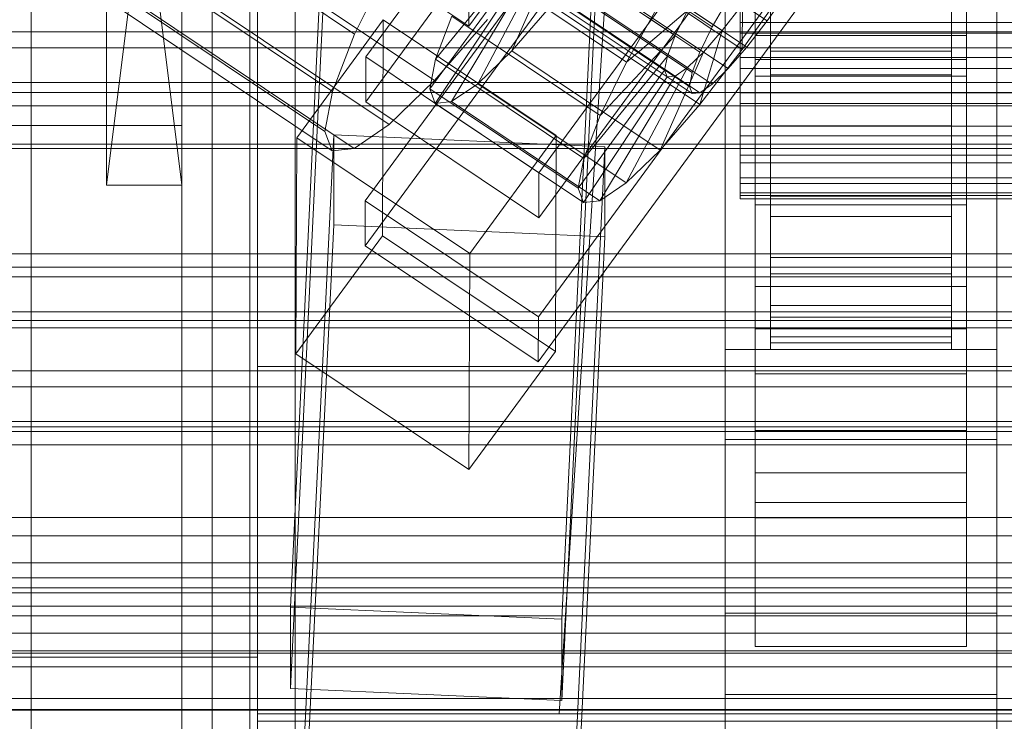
# Model space of a CAD drawing. Header units: millimetres. Extents: x -3490 to 61924, y -72580 to 6847.
# Tile 128 of 256: x -196 to -130, y -34886 to -34839. Entities that reach past the tile are written whole.
import ezdxf

# ---------------------------------------------------------------- set-up
doc = ezdxf.new("R2010")
doc.units = ezdxf.units.MM
for name, color, linetype, lineweight in [('COTAS_O', 1, 'Continuous', 0), ('COTAS_P', 1, 'Continuous', 0), ('frontal_bajante_movil', 7, 'Continuous', 0), ('frontal_C01', 7, 'Continuous', 0), ('frontal_C02', 7, 'Continuous', 0), ('frontal_C03', 7, 'Continuous', 0), ('frontal_C05', 7, 'Continuous', 0), ('frontal_mezcladora', 7, 'Continuous', 0), ('frontal_secador', 7, 'Continuous', 0)]:
    doc.layers.add(name, color=color, linetype=linetype, lineweight=lineweight)
doc.dimstyles.new('R19_100', dxfattribs={"dimtxt": 250, "dimasz": 150, "dimexe": 150, "dimexo": 80, "dimgap": 100, "dimtad": 1, "dimtih": 1, "dimtoh": 1, "dimdsep": 46, "dimcen": 0.09, "dimadec": 0, "dimazin": 0, "dimtfac": 1, "dimtdec": 4, "dimtofl": 0, "dimtmove": 0, "dimatfit": 3, "dimfxl": 1, "dimtolj": 1, "dimtzin": 0, "dimarcsym": 0})

# ---------------------------------------------------------------- blocks, each defined once
blk = doc.blocks.new('DIM_R29_52')
at = {"layer": 'COTAS_P'}
for p, q in [((-1750, -34600), (-1600, -34555)), ((2600, -34600), (2450, -34555)), ((-1750, -35500), (-1750, -34600)), ((-1750, -34600), (2600, -34600)), ((-1750, -34600), (-1600, -34645)), ((2600, -34600), (2450, -34645)), ((2600, -35500), (2600, -34600))]:
    blk.add_line(p, q, dxfattribs=at)
blk.add_text('4350 P', height=250, dxfattribs=at).set_placement((425, -34500))
blk = doc.blocks.new('DIM_R29_58')
at = {"layer": 'COTAS_P'}
for p, q in [((-150, -32300), (550, -32300)), ((550, -32300), (505, -32450)), ((550, -34900), (550, -32300)), ((550, -32300), (595, -32450)), ((550, -34900), (505, -34750)), ((550, -34900), (595, -34750)), ((-150, -34900), (550, -34900))]:
    blk.add_line(p, q, dxfattribs=at)
blk.add_text('2600 P', height=250, rotation=90, dxfattribs=at).set_placement((450, -33600))
blk = doc.blocks.new('DIM_R29_60')
at = {"layer": 'COTAS_O'}
for p, q in [((-650, -33700), (50, -33700)), ((50, -33700), (5, -33850)), ((50, -34900), (50, -33700)), ((50, -33700), (95, -33850)), ((50, -34900), (5, -34750)), ((50, -34900), (95, -34750)), ((-650, -34900), (50, -34900))]:
    blk.add_line(p, q, dxfattribs=at)
blk.add_text('1200 O', height=250, rotation=90, dxfattribs=at).set_placement((-50, -34300))
blk = doc.blocks.new('DIM_R29_61')
at = {"layer": 'COTAS_O'}
for p, q in [((-650, -34200), (-500, -34155)), ((650, -34200), (500, -34155)), ((-650, -34900), (-650, -34200)), ((-650, -34200), (650, -34200)), ((-650, -34200), (-500, -34245)), ((650, -34200), (500, -34245)), ((650, -34900), (650, -34200))]:
    blk.add_line(p, q, dxfattribs=at)
blk.add_text('1300 O', height=250, dxfattribs=at).set_placement((0, -34100))
blk = doc.blocks.new('DIM_R29_66')
at = {"layer": 'COTAS_P'}
for p, q in [((-305, -34680), (395, -34680)), ((395, -34680), (350, -34830)), ((395, -36000), (395, -34680)), ((395, -34680), (440, -34830)), ((395, -36000), (350, -35850)), ((395, -36000), (440, -35850)), ((-305, -36000), (395, -36000))]:
    blk.add_line(p, q, dxfattribs=at)
blk.add_text('1320 P', height=250, rotation=90, dxfattribs=at).set_placement((295, -35340))

msp = doc.modelspace()

# ---------------------------------------------------------------- linework, layer by layer
at = {"layer": 'frontal_bajante_movil'}
for p, q in [((-195, -35227.232), (-195, -34680)), ((-183, -34680), (-183, -35227.232)), ((-180, -35227.232), (-180, -34680)), ((-195, -34682.819), (-195, -35230.051)), ((-183, -35230.051), (-183, -34682.819)), ((-185, -34808.457), (-185, -35355.689)), ((-185, -34808.457), (-185, -34846.045)), ((-190, -34850), (-190, -34810)), ((-190, -34810), (-185, -34850)), ((-190, -34850), (-185, -34810)), ((-185, -34810), (-185, -34850)), ((-183, -35356.81), (-183, -34809.578)), ((-180, -34809.578), (-180, -35356.81)), ((-180, -34885.505), (-180, -34810.919)), ((-183, -34891.143), (-183, -34816.557)), ((-180, -34816.557), (-180, -34891.143)), ((-183, -34819.376), (-183, -34893.962)), ((-190, -34850), (-190, -34827.5)), ((-185, -34827.5), (-185, -34850)), ((-190, -34850), (-190, -34828.278)), ((-185, -34828.278), (-185, -34850)), ((-190, -34850), (-190, -34829.122)), ((-185, -34829.122), (-185, -34850)), ((-190, -34830), (-190, -34850)), ((-185, -34850), (-185, -34830)), ((-190, -34830.878), (-190, -34850)), ((-185, -34850), (-185, -34830.878)), ((-190, -34831.722), (-190, -34850)), ((-185, -34850), (-185, -34831.722)), ((-190, -34832.5), (-190, -34850)), ((-185, -34850), (-185, -34832.5)), ((-190, -34833.182), (-190, -34850)), ((-185, -34850), (-185, -34833.182)), ((-190, -34833.742), (-190, -34850)), ((-190, -34834.157), (-190, -34850)), ((-185, -34850), (-185, -34833.742)), ((-185, -34850), (-185, -34834.157)), ((-190, -34834.414), (-190, -34850)), ((-190, -34834.5), (-190, -34850)), ((-185, -34850), (-185, -34834.414)), ((-185, -34850), (-185, -34834.5)), ((-185, -34846.045), (-215, -34846.045)), ((-185, -35393.277), (-185, -34846.045)), ((-190, -34850), (-185, -34850)), ((-220, -34881.262), (-180, -34881.262)), ((-180, -34895.821), (-180, -34881.262)), ((-180, -34881.262), (-180, -34903.821)), ((220, -34885.505), (-180, -34885.505)), ((-180, -34885.505), (-180, -34891.143))]:
    msp.add_line(p, q, dxfattribs=at)
at = {"layer": 'frontal_C01'}
for p, q in [((-147, -34840.085), (-147, -34793.862)), ((-133, -34793.862), (-133, -34840.085)), ((-147, -34796.558), (-147, -34842.781)), ((-133, -34842.781), (-133, -34796.558)), ((-177.811, -34877.936), (-174.943, -34818.147)), ((-156.962, -34818.947), (-159.83, -34878.735)), ((-177.811, -34883.329), (-174.943, -34823.54)), ((-159.83, -34884.129), (-156.962, -34824.34)), ((-165.983, -34839.469), (-165.926, -34826.527)), ((-147, -34841.664), (-147, -34828.722)), ((-133, -34828.722), (-133, -34841.664)), ((-177.451, -34831.732), (-165.983, -34839.469)), ((-165.983, -34839.469), (-160.247, -34831.582)), ((-149, -34878.334), (-149, -34832.497)), ((-131, -34832.497), (-131, -34878.334)), ((-149, -34883.726), (-149, -34837.889)), ((-131, -34883.726), (-131, -34837.889)), ((-147, -34838.352), (-147, -34851.294)), ((-133, -34851.294), (-133, -34838.352)), ((-133, -34840.085), (-147, -34840.085)), ((-147, -34840.085), (-147, -34842.781)), ((-133, -34842.781), (-133, -34840.085)), ((-133, -34841.664), (-147, -34841.664)), ((-147, -34841.664), (-147, -34851.294)), ((-133, -34851.294), (-133, -34841.664)), ((-147, -34842.781), (-133, -34842.781)), ((-147, -34851.294), (-133, -34851.294)), ((-425, -34873.219), (425, -34873.219)), ((-159.83, -34878.735), (-177.811, -34877.936)), ((-177.811, -34877.936), (-177.811, -34883.329)), ((-131, -34878.334), (-149, -34878.334)), ((-149, -34878.334), (-149, -34883.726)), ((-131, -34883.726), (-131, -34878.334)), ((-159.83, -34884.129), (-159.83, -34878.735)), ((-177.811, -34883.329), (-159.83, -34884.129)), ((-149, -34883.726), (-131, -34883.726)), ((425, -34884.775), (-425, -34884.775))]:
    msp.add_line(p, q, dxfattribs=at)
at = {"layer": 'frontal_C02'}
for p, q in [((-363.648, -34696.535), (-149.85, -34839.51)), ((-360.017, -34696.139), (-146.218, -34839.115)), ((-361.352, -34697.869), (-147.554, -34840.844)), ((-364.471, -34698.209), (-150.672, -34841.184)), ((-364.989, -34699.558), (-151.191, -34842.534)), ((-362.596, -34699.298), (-148.798, -34842.273)), ((-365.168, -34700.492), (-151.369, -34843.468)), ((-363.664, -34700.329), (-149.865, -34843.304)), ((-364.995, -34700.947), (-151.196, -34843.922)), ((-364.482, -34700.891), (-150.683, -34843.866)), ((-357.863, -34716.728), (-173.554, -34839.982)), ((-352.572, -34719.801), (-168.263, -34843.056)), ((-359.326, -34720.537), (-175.016, -34843.792)), ((-355.584, -34722.71), (-171.275, -34845.965)), ((-359.83, -34723.173), (-175.521, -34846.427)), ((-359.341, -34724.456), (-175.032, -34847.71)), ((-357.893, -34724.298), (-173.584, -34847.553)), ((-172.809, -34841.499), (-145.277, -34803.977)), ((-145.289, -34806.957), (-172.821, -34844.48)), ((-133.809, -34811.646), (-161.341, -34849.168)), ((-172.847, -34851.037), (-145.315, -34813.514)), ((-147, -34859.507), (-147, -34813.688)), ((-133, -34813.688), (-133, -34859.507)), ((-161.353, -34852.149), (-133.821, -34814.626)), ((-145.327, -34816.495), (-172.859, -34854.017)), ((-147, -34816.669), (-147, -34862.487)), ((-133, -34862.487), (-133, -34816.669)), ((-133.847, -34821.183), (-161.379, -34858.706)), ((-147, -34869.044), (-147, -34823.226)), ((-133, -34823.226), (-133, -34869.044)), ((-161.391, -34861.686), (-133.859, -34824.164)), ((-147, -34826.207), (-147, -34872.025)), ((-133, -34872.025), (-133, -34826.207)), ((-152.311, -34840.088), (-162.14, -34833.515)), ((-149.192, -34839.749), (-159.022, -34833.175)), ((-162.659, -34834.865), (-168.196, -34841.644)), ((-160.266, -34834.604), (-163.144, -34841.094)), ((-152.829, -34841.438), (-162.659, -34834.865)), ((-150.436, -34841.177), (-160.266, -34834.604)), ((-157.698, -34834.426), (-147.868, -34841)), ((-173.554, -34839.982), (-171.232, -34835.259)), ((-161.333, -34835.635), (-165.397, -34843.27)), ((-165.365, -34835.261), (-155.535, -34841.835)), ((-151.503, -34842.208), (-161.333, -34835.635)), ((-162.837, -34835.799), (-168.573, -34843.616)), ((-162.664, -34836.253), (-168.208, -34844.575)), ((-162.151, -34836.197), (-167.125, -34844.457)), ((-153.008, -34842.372), (-162.837, -34835.799)), ((-152.835, -34842.827), (-162.664, -34836.253)), ((-152.321, -34842.771), (-162.151, -34836.197)), ((-146, -34836.239), (-146, -34839.22)), ((-146, -34836.239), (-146, -34841.126)), ((-134, -34839.22), (-134, -34836.239)), ((-134, -34841.126), (-134, -34836.239)), ((-145.047, -34836.963), (-147.868, -34841)), ((-149.85, -34839.51), (-148.779, -34837.627)), ((-148, -34837.088), (-148, -34839.22)), ((-144.881, -34837.202), (-146.218, -34839.115)), ((-146, -34839.22), (-146, -34837.088)), ((-134, -34837.088), (-134, -34839.22)), ((-163.144, -34841.094), (-160.518, -34838.077)), ((-160.518, -34838.077), (-150.688, -34844.651)), ((-155.535, -34841.835), (-153.275, -34837.859)), ((-149.192, -34839.749), (-147.856, -34838.019)), ((-148, -34839.93), (-148, -34837.724)), ((-147.868, -34841), (-147.856, -34838.019)), ((-146, -34837.724), (-146, -34839.93)), ((-146, -34839.93), (-146, -34837.738)), ((-146, -34842.678), (-146, -34837.738)), ((-134, -34839.93), (-134, -34837.724)), ((-134, -34837.738), (-134, -34839.93)), ((-134, -34837.738), (-134, -34842.678)), ((-167.102, -34838.794), (-168.196, -34841.644)), ((-167.102, -34838.794), (-157.272, -34845.368)), ((-155.535, -34841.835), (-151.488, -34838.415)), ((-151.488, -34838.415), (-152.311, -34840.088)), ((-177.394, -34846.859), (-171.658, -34839.042)), ((-171.715, -34853.348), (-171.658, -34839.042)), ((-171.658, -34839.042), (-160.19, -34846.711)), ((-164.752, -34839.023), (-168.263, -34843.056)), ((-150.672, -34841.184), (-149.85, -34839.51)), ((-148, -34839.22), (-148, -34841.535)), ((148, -34839.22), (-148, -34839.22)), ((-146.218, -34839.115), (-147.554, -34840.844)), ((-146, -34839.22), (-134, -34839.22)), ((-146, -34841.535), (-146, -34839.22)), ((-134, -34839.22), (-134, -34841.535)), ((-175.016, -34843.792), (-173.554, -34839.982)), ((-157.272, -34845.368), (-152.311, -34840.088)), ((-152.311, -34840.088), (-152.829, -34841.438)), ((-150.688, -34844.651), (-149.192, -34839.749)), ((-150.436, -34841.177), (-149.192, -34839.749)), ((-148, -34842.27), (-148, -34839.93)), ((-148, -34839.93), (148, -34839.93)), ((-134, -34839.93), (-146, -34839.93)), ((-146, -34839.93), (-146, -34842.27)), ((-134, -34842.27), (-134, -34839.93)), ((-147.554, -34840.844), (-148.798, -34842.273)), ((-172.809, -34841.499), (-172.821, -34844.48)), ((-161.341, -34849.168), (-172.809, -34841.499)), ((-165.397, -34843.27), (-163.144, -34841.094)), ((-163.144, -34841.094), (-153.314, -34847.667)), ((-158.366, -34848.217), (-152.829, -34841.438)), ((-153.314, -34847.667), (-150.436, -34841.177)), ((-152.829, -34841.438), (-153.008, -34842.372)), ((-151.503, -34842.208), (-150.436, -34841.177)), ((-151.191, -34842.534), (-150.672, -34841.184)), ((-147.868, -34841), (-150.688, -34844.651)), ((-148, -34841.535), (-148, -34843.874)), ((-148, -34841.535), (148, -34841.535)), ((-146, -34841.535), (-146, -34841.126)), ((-146, -34841.126), (-146, -34846.066)), ((-146, -34841.126), (-134, -34841.126)), ((-146, -34843.874), (-146, -34841.535)), ((-134, -34841.535), (-146, -34841.535)), ((-134, -34846.066), (-134, -34841.126)), ((-134, -34841.126), (-134, -34841.535)), ((-134, -34841.535), (-134, -34843.874)), ((-168.196, -34841.644), (-168.573, -34843.616)), ((-168.196, -34841.644), (-158.366, -34848.217)), ((-157.272, -34845.368), (-155.535, -34841.835)), ((-158.743, -34850.189), (-153.008, -34842.372)), ((-158.378, -34851.149), (-152.835, -34842.827)), ((-157.295, -34851.031), (-152.321, -34842.771)), ((-155.567, -34849.843), (-151.503, -34842.208)), ((-153.008, -34842.372), (-152.835, -34842.827)), ((-152.835, -34842.827), (-152.321, -34842.771)), ((-152.321, -34842.771), (-151.503, -34842.208)), ((-151.369, -34843.468), (-151.191, -34842.534)), ((-148.798, -34842.273), (-149.865, -34843.304)), ((-148, -34844.585), (-148, -34842.27)), ((-148, -34842.27), (148, -34842.27)), ((-146, -34842.27), (-146, -34842.678)), ((-134, -34842.27), (-146, -34842.27)), ((-146, -34842.27), (-146, -34844.585)), ((-146, -34842.678), (-134, -34842.678)), ((-146, -34847.565), (-146, -34842.678)), ((-134, -34842.678), (-134, -34842.27)), ((-134, -34844.585), (-134, -34842.27)), ((-134, -34842.678), (-134, -34847.565)), ((-168.263, -34843.056), (-171.275, -34845.965)), ((-167.125, -34844.457), (-165.397, -34843.27)), ((-165.397, -34843.27), (-155.567, -34849.843)), ((-151.196, -34843.922), (-151.369, -34843.468)), ((-149.865, -34843.304), (-150.683, -34843.866)), ((-175.521, -34846.427), (-175.016, -34843.792)), ((-168.573, -34843.616), (-168.208, -34844.575)), ((-168.573, -34843.616), (-158.743, -34850.189)), ((-150.683, -34843.866), (-151.196, -34843.922)), ((-148, -34843.874), (-148, -34846.08)), ((-148, -34843.874), (148, -34843.874)), ((-146, -34846.08), (-146, -34843.874)), ((-146, -34843.874), (-146, -34846.066)), ((-134, -34843.874), (-146, -34843.874)), ((-134, -34846.066), (-134, -34843.874)), ((-134, -34843.874), (-134, -34846.08)), ((-172.821, -34844.48), (-161.353, -34852.149)), ((-168.208, -34844.575), (-167.125, -34844.457)), ((-168.208, -34844.575), (-158.378, -34851.149)), ((-167.125, -34844.457), (-157.295, -34851.031)), ((-150.688, -34844.651), (-153.314, -34847.667)), ((-148, -34846.717), (-148, -34844.585)), ((-148, -34844.585), (148, -34844.585)), ((-146, -34844.585), (-146, -34847.565)), ((-134, -34844.585), (-146, -34844.585)), ((-146, -34844.585), (-146, -34846.717)), ((-134, -34847.565), (-134, -34844.585)), ((-134, -34846.717), (-134, -34844.585)), ((-158.366, -34848.217), (-157.272, -34845.368)), ((-171.275, -34845.965), (-173.584, -34847.553)), ((-148, -34846.08), (-148, -34848.001)), ((-148, -34846.08), (148, -34846.08)), ((-146, -34846.066), (-146, -34850.722)), ((-146, -34846.066), (-134, -34846.066)), ((-146, -34848.001), (-146, -34846.08)), ((-146, -34846.08), (-146, -34850.722)), ((-134, -34846.08), (-146, -34846.08)), ((-134, -34850.722), (-134, -34846.066)), ((-134, -34850.722), (-134, -34846.08)), ((-134, -34846.08), (-134, -34848.001)), ((-177.811, -34905.918), (-174.943, -34846.652)), ((-175.032, -34847.71), (-175.521, -34846.427)), ((-174.943, -34852.614), (-174.943, -34846.652)), ((-174.943, -34846.652), (-156.962, -34847.445)), ((-160.19, -34846.711), (-165.926, -34854.528)), ((-160.19, -34846.711), (-160.247, -34861.017)), ((-148, -34848.521), (-148, -34846.717)), ((-148, -34846.717), (148, -34846.717)), ((-146, -34846.717), (-146, -34852.066)), ((-134, -34846.717), (-146, -34846.717)), ((-146, -34846.717), (-146, -34848.521)), ((-134, -34852.066), (-134, -34846.717)), ((-134, -34848.521), (-134, -34846.717)), ((-177.394, -34846.859), (-177.451, -34861.165)), ((-165.926, -34854.528), (-177.394, -34846.859)), ((-173.584, -34847.553), (-175.032, -34847.71)), ((-156.962, -34847.445), (-159.83, -34906.711)), ((-156.962, -34847.445), (-156.962, -34853.407)), ((-153.314, -34847.667), (-155.567, -34849.843)), ((-148, -34848.001), (-148, -34849.506)), ((-148, -34848.001), (148, -34848.001)), ((-146, -34847.565), (-134, -34847.565)), ((-146, -34852.066), (-146, -34847.565)), ((-146, -34849.506), (-146, -34848.001)), ((-146, -34848.001), (-146, -34854.777)), ((-134, -34848.001), (-146, -34848.001)), ((-134, -34847.565), (-134, -34852.066)), ((-134, -34854.777), (-134, -34848.001)), ((-134, -34848.001), (-134, -34849.506)), ((-158.743, -34850.189), (-158.366, -34848.217)), ((-148, -34849.874), (-148, -34848.521)), ((-148, -34848.521), (148, -34848.521)), ((-146, -34848.521), (-146, -34855.875)), ((-134, -34848.521), (-146, -34848.521)), ((-146, -34848.521), (-146, -34849.874)), ((-134, -34855.875), (-134, -34848.521)), ((-134, -34849.874), (-134, -34848.521)), ((-161.353, -34852.149), (-161.341, -34849.168)), ((-155.567, -34849.843), (-157.295, -34851.031)), ((-148, -34849.506), (-148, -34850.493)), ((-148, -34849.506), (148, -34849.506)), ((-148, -34850.683), (-148, -34849.874)), ((-148, -34849.874), (148, -34849.874)), ((-146, -34850.493), (-146, -34849.506)), ((-146, -34849.506), (-146, -34857.955)), ((-134, -34849.506), (-146, -34849.506)), ((-146, -34849.874), (-146, -34858.731)), ((-134, -34849.874), (-146, -34849.874)), ((-146, -34849.874), (-146, -34850.683)), ((-134, -34857.955), (-134, -34849.506)), ((-134, -34849.506), (-134, -34850.493)), ((-134, -34858.731), (-134, -34849.874)), ((-134, -34850.683), (-134, -34849.874)), ((-158.378, -34851.149), (-158.743, -34850.189)), ((-148, -34850.493), (-148, -34850.895)), ((-148, -34850.493), (148, -34850.493)), ((-146, -34850.895), (-146, -34850.493)), ((-146, -34850.493), (-146, -34860.039)), ((-134, -34850.493), (-146, -34850.493)), ((-134, -34860.039), (-134, -34850.493)), ((-134, -34850.493), (-134, -34850.895)), ((-172.847, -34851.037), (-172.859, -34854.017)), ((-161.379, -34858.706), (-172.847, -34851.037)), ((-157.295, -34851.031), (-158.378, -34851.149)), ((-148, -34850.895), (-148, -34850.683)), ((-148, -34850.683), (148, -34850.683)), ((-148, -34850.895), (148, -34850.895)), ((-146, -34850.683), (-146, -34860.44)), ((-134, -34850.683), (-146, -34850.683)), ((-146, -34850.683), (-146, -34850.895)), ((-146, -34850.722), (-146, -34854.777)), ((-146, -34850.722), (-134, -34850.722)), ((-146, -34850.895), (-146, -34860.886)), ((-134, -34850.895), (-146, -34850.895)), ((-134, -34860.44), (-134, -34850.683)), ((-134, -34850.895), (-134, -34850.683)), ((-134, -34854.777), (-134, -34850.722)), ((-134, -34860.886), (-134, -34850.895)), ((-177.811, -34911.88), (-174.943, -34852.614)), ((-156.962, -34853.407), (-174.943, -34852.614)), ((-146, -34852.066), (-134, -34852.066)), ((-146, -34855.875), (-146, -34852.066)), ((-134, -34852.066), (-134, -34855.875)), ((-171.715, -34853.348), (-177.451, -34861.165)), ((-160.247, -34861.017), (-171.715, -34853.348)), ((-159.83, -34912.673), (-156.962, -34853.407)), ((-172.859, -34854.017), (-161.391, -34861.686)), ((-165.983, -34868.834), (-165.926, -34854.528)), ((-146, -34854.777), (-146, -34857.955)), ((-146, -34854.777), (-134, -34854.777)), ((-134, -34857.955), (-134, -34854.777)), ((-146, -34855.875), (-134, -34855.875)), ((-146, -34858.731), (-146, -34855.875)), ((-134, -34855.875), (-134, -34858.731)), ((-147, -34871.01), (-147, -34856.703)), ((-147, -34856.703), (-133, -34856.703)), ((-147, -34866.249), (-147, -34856.703)), ((-133, -34856.703), (-133, -34871.01)), ((-133, -34856.703), (-133, -34866.249)), ((-146, -34857.955), (-146, -34860.039)), ((-146, -34857.955), (-134, -34857.955)), ((-134, -34860.039), (-134, -34857.955)), ((-161.391, -34861.686), (-161.379, -34858.706)), ((-146, -34858.731), (-134, -34858.731)), ((-146, -34860.44), (-146, -34858.731)), ((-134, -34858.731), (-134, -34860.44)), ((-133, -34859.507), (-147, -34859.507)), ((-147, -34859.507), (-147, -34862.487)), ((-133, -34862.487), (-133, -34859.507)), ((-146, -34860.039), (-146, -34860.886)), ((-146, -34860.039), (-134, -34860.039)), ((-146, -34860.44), (-134, -34860.44)), ((-146, -34860.886), (-146, -34860.44)), ((-134, -34860.886), (-134, -34860.039)), ((-134, -34860.44), (-134, -34860.886)), ((-165.983, -34868.834), (-160.247, -34861.017)), ((-149, -34866.837), (-149, -34860.876)), ((-149, -34860.876), (-131, -34860.876)), ((-149, -34906.313), (-149, -34860.876)), ((-146, -34860.886), (-134, -34860.886)), ((-131, -34860.876), (-131, -34866.837)), ((-131, -34860.876), (-131, -34906.313)), ((-177.451, -34861.165), (-165.983, -34868.834)), ((-147, -34862.487), (-133, -34862.487)), ((-133, -34866.249), (-147, -34866.249)), ((-147, -34866.249), (-147, -34880.555)), ((-133, -34880.555), (-133, -34866.249)), ((-131, -34866.837), (-149, -34866.837)), ((-149, -34912.274), (-149, -34866.837)), ((-131, -34912.274), (-131, -34866.837)), ((-133, -34869.044), (-147, -34869.044)), ((-147, -34869.044), (-147, -34872.025)), ((-133, -34872.025), (-133, -34869.044)), ((-133, -34871.01), (-147, -34871.01)), ((-147, -34871.01), (-147, -34880.555)), ((-133, -34880.555), (-133, -34871.01)), ((-147, -34872.025), (-133, -34872.025)), ((-147, -34880.555), (-133, -34880.555))]:
    msp.add_line(p, q, dxfattribs=at)
at = {"layer": 'frontal_C03'}
for p, q in [((1250, -34839.827), (-1250, -34839.827)), ((1250, -34840.885), (-1250, -34840.885)), ((1250, -34843.192), (-1250, -34843.192)), ((1250, -34843.845), (-1250, -34843.845)), ((1250, -34844.727), (-1250, -34844.727)), ((1500, -34847.273), (-1500, -34847.273)), ((1500, -34847.558), (-1500, -34847.558)), ((1250, -34854.533), (-1250, -34854.533)), ((1250, -34855.415), (-1250, -34855.415)), ((1250, -34856.068), (-1250, -34856.068)), ((1250, -34858.375), (-1250, -34858.375)), ((-1500, -34858.967), (1500, -34858.967)), ((-1250, -34859.433), (1250, -34859.433)), ((1250, -34862.285), (-1250, -34862.285)), ((1250, -34863.342), (-1250, -34863.342)), ((1250, -34865.65), (-1250, -34865.65)), ((1250, -34866.303), (-1250, -34866.303)), ((1250, -34867.184), (-1250, -34867.184)), ((1250, -34876.991), (-1250, -34876.991)), ((1250, -34877.872), (-1250, -34877.872)), ((1250, -34878.526), (-1250, -34878.526)), ((1250, -34880.833), (-1250, -34880.833)), ((-1250, -34881.89), (1250, -34881.89)), ((1250, -34884.742), (-1250, -34884.742))]:
    msp.add_line(p, q, dxfattribs=at)
at = {"layer": 'frontal_C05'}
for p, q in [((-180.5, -34800), (-180.5, -35992)), ((-177.5, -35992), (-177.5, -34800)), ((-180, -34838.37), (-180, -34839.307)), ((-180, -34839.307), (-180, -34840.226)), ((-180, -34840.226), (-180, -34841.124)), ((-180, -34841.124), (-180, -34842)), ((-180, -34842), (-180, -34842.851)), ((-180, -34842.851), (-180, -34843.675)), ((-180, -34843.675), (-180, -34844.47)), ((-180, -34844.47), (-180, -34845.234)), ((-180, -34845.234), (-180, -34845.965)), ((-180, -34845.965), (-180, -34846.661)), ((-180, -34846.661), (-180, -34847.321)), ((-180, -34847.321), (-180, -34847.943)), ((-180, -34847.943), (-180, -34848.525)), ((-180, -34848.525), (-180, -34849.066)), ((-180, -34849.066), (-180, -34849.564)), ((-180, -34849.564), (-180, -34850.019)), ((-180, -34850.019), (-180, -34850.43)), ((-180, -34850.43), (-180, -34850.794)), ((-180, -34850.794), (-180, -34851.111)), ((-180, -34851.111), (-180, -34851.382)), ((-180, -34851.382), (-180, -34851.603)), ((-180, -34851.603), (-180, -34851.777)), ((-180, -34851.777), (-180, -34851.901)), ((-180, -34851.901), (-180, -34851.975)), ((-180, -34851.975), (-180, -34852))]:
    msp.add_line(p, q, dxfattribs=at)
at = {"layer": 'frontal_mezcladora'}
for p, q in [((-160, -34885), (-150, -34730)), ((-180, -34862), (180, -34862)), ((-180, -34884), (-180, -34862)), ((-600, -34875), (600, -34875)), ((-180, -34884), (180, -34884)), ((-180, -34885), (180, -34885)), ((-180, -34915), (-180, -34885)), ((-160, -34885), (160, -34885))]:
    msp.add_line(p, q, dxfattribs=at)
at = {"layer": 'frontal_secador'}
for p, q in [((-1250, -34866), (1250, -34866)), ((-1250, -34872), (1250, -34872)), ((-1250, -34875), (1250, -34875)), ((1250, -34876), (-1250, -34876)), ((-1250, -34876.659), (1250, -34876.659)), ((1250, -34879.659), (-1250, -34879.659)), ((-1250, -34881), (1250, -34881)), ((1250, -34884), (-1250, -34884)), ((-1250, -34884.728), (1250, -34884.728))]:
    msp.add_line(p, q, dxfattribs=at)

# ---------------------------------------------------------------- dimensions: what is measured, and where the dimension line sits
at = {"layer": 'COTAS_O'}
for p2, distance, picture, middle in [((-650, -33700), -700, 'DIM_R29_60', (50, -34300)), ((650, -34900), 700, 'DIM_R29_61', (0, -34200))]:
    dim = msp.add_aligned_dim(p1=(-650, -34900), p2=p2, distance=distance, text='<> O', dimstyle='R19_100', dxfattribs=at)
    dim.commit()
    dim.dimension.update_dxf_attribs({"geometry": picture, "text_midpoint": middle})
at = {"layer": 'COTAS_P'}
for p1, p2, distance, picture, middle in [((-150, -34900), (-150, -32300), -700, 'DIM_R29_58', (550, -33600)), ((-1750, -35500), (2600, -35500), 900, 'DIM_R29_52', (425, -34600)), ((-305, -36000), (-305, -34680), -700, 'DIM_R29_66', (395, -35340))]:
    dim = msp.add_aligned_dim(p1=p1, p2=p2, distance=distance, text='<> P', dimstyle='R19_100', dxfattribs=at)
    dim.commit()
    dim.dimension.update_dxf_attribs({"geometry": picture, "text_midpoint": middle})

doc.saveas('drawing.dxf')
